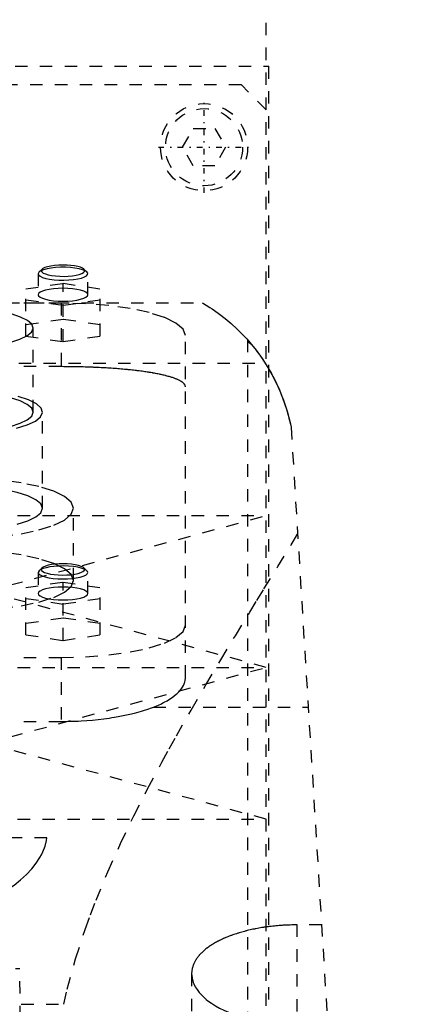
# Model space of a CAD drawing. Extents: x -105 to 105, y -137 to 442.
# Tile 8 of 10: x 25 to 57, y 194 to 273. Entities that reach past the tile are written whole.
import ezdxf

# ---------------------------------------------------------------- set-up
doc = ezdxf.new("R2010")
doc.units = 0
doc.linetypes.add('CENTER', pattern=[1.5, 0.45, -0.5, 0.05, -0.5])
doc.linetypes.add('DASHED', pattern=[2, 1, -1])
doc.layers.add('AM_3', color=7, linetype='DASHED')
doc.layers.add('AM_7', color=7, linetype='CENTER')

msp = doc.modelspace()

# ---------------------------------------------------------------- linework, layer by layer
at = {"layer": 'AM_3', "color": 6, "linetype": 'DASHED'}
for p, q in [((45, 265.5), (45, 300)), ((-45.211, 269), (45.211, 269)), ((45.211, 176), (45.211, 269)), ((43, 267.5), (-43, 267.5)), ((45, 265.5), (43, 267.5)), ((45, 179.5), (45, 265.5)), ((38.268, 262.5), (39.134, 264)), ((39.134, 264), (40.866, 264)), ((40.866, 264), (41.732, 262.5)), ((39.134, 261), (38.268, 262.5)), ((41.732, 262.5), (40.866, 261)), ((40.866, 261), (39.134, 261)), ((26.723, 252.474), (26.65, 252.335)), ((26.964, 252.698), (26.723, 252.474)), ((30.577, 252.474), (30.336, 252.698)), ((26.65, 252.335), (26.65, 250.645)), ((30.65, 250.645), (30.65, 252.335)), ((25.65, 251.116), (28.65, 251.564)), ((25.65, 247.322), (25.65, 251.116)), ((28.65, 251.564), (31.65, 251.116)), ((28.65, 246.874), (28.65, 251.564)), ((31.65, 247.322), (31.65, 251.116)), ((28.65, 249.771), (25.65, 250.219)), ((31.65, 250.219), (28.65, 249.771)), ((-39.86, 250), (39.86, 250)), ((28.5, 249.97), (-28.5, 249.97)), ((28.5, 249.97), (28.5, 244.865)), ((28.65, 248.667), (25.65, 248.218)), ((31.65, 248.218), (28.65, 248.667)), ((26.25, 241.211), (26.25, 247.973)), ((25.65, 247.322), (28.65, 246.874)), ((28.65, 246.874), (31.65, 247.322)), ((38.5, 219.865), (38.5, 247.382)), ((43.5, 247.019), (43.5, 77.05)), ((-44.917, 245.15), (44.917, 245.15)), ((28.5, 244.865), (-28.5, 244.865)), ((27, 233.484), (27, 241.211)), ((47, 240), (57, 77.05)), ((29.5, 227.689), (29.5, 233.484)), ((-45, 232.9), (45, 232.9)), ((22.5, 226.8), (45, 232.9)), ((26.964, 228.692), (26.723, 228.468)), ((30.577, 228.468), (30.336, 228.692)), ((26.723, 228.468), (26.65, 228.329)), ((26.65, 228.329), (26.65, 226.639)), ((30.65, 226.639), (30.65, 228.329)), ((25.65, 227.11), (28.65, 227.559)), ((25.65, 223.316), (25.65, 227.11)), ((28.65, 227.559), (31.65, 227.11)), ((28.65, 222.868), (28.65, 227.559)), ((31.65, 223.316), (31.65, 227.11)), ((45, 220.7), (22.5, 226.8)), ((28.65, 225.766), (25.65, 226.214)), ((31.65, 226.214), (28.65, 225.766)), ((28.65, 224.661), (25.65, 224.213)), ((31.65, 224.213), (28.65, 224.661)), ((25.65, 223.316), (28.65, 222.868)), ((28.65, 222.868), (31.65, 223.316)), ((-28.5, 221.5), (28.5, 221.5)), ((28.5, 221.5), (28.5, 216.359)), ((-45, 220.7), (45, 220.7)), ((22.5, 214.6), (45, 220.7)), ((35.934, 217.5), (48.381, 217.5)), ((-28.5, 216.359), (28.5, 216.359)), ((45, 208.5), (22.5, 214.6)), ((-45, 208.5), (45, 208.5)), ((27.357, 207), (-27.357, 207)), ((47.5, 77.05), (47.5, 200.006)), ((49.454, 200.006), (47.5, 200.006)), ((-25.175, 196.5), (25.175, 196.5)), ((25.75, 116.5), (25.175, 196.5)), ((39, 196.078), (39, 77.05)), ((-28.705, 193.625), (28.705, 193.625))]:
    msp.add_line(p, q, dxfattribs=at)
for points in [[(26.65, 252.335), (26.69, 252.232), (26.809, 252.133), (27.002, 252.042), (27.261, 251.962), (27.576, 251.898), (27.934, 251.852), (28.321, 251.824), (28.72, 251.818), (29.118, 251.832), (29.496, 251.866), (29.84, 251.919), (30.137, 251.989), (30.374, 252.072), (30.541, 252.167), (30.633, 252.268), (30.645, 252.371), (30.577, 252.474)], [(30.577, 252.474), (30.432, 252.57), (30.216, 252.657), (29.938, 252.731), (29.609, 252.789), (29.241, 252.829), (28.85, 252.85), (28.45, 252.85), (28.059, 252.829), (27.691, 252.789), (27.362, 252.731), (27.084, 252.657), (26.868, 252.57), (26.723, 252.474)], [(28.65, 253.029), (28.303, 253.02), (27.971, 252.994), (27.665, 252.951), (27.398, 252.893), (27.181, 252.822), (27.021, 252.742), (26.927, 252.655), (26.901, 252.566), (26.943, 252.476), (27.054, 252.391), (27.228, 252.312), (27.458, 252.245), (27.735, 252.19), (28.049, 252.151), (28.386, 252.129), (28.734, 252.124), (29.078, 252.137), (29.406, 252.168), (29.703, 252.215), (29.959, 252.276), (30.163, 252.349), (30.307, 252.431), (30.386, 252.519), (30.395, 252.609), (30.336, 252.698)], [(30.336, 252.698), (30.22, 252.776), (30.051, 252.848), (29.833, 252.91), (29.575, 252.961), (29.285, 252.998), (28.973, 253.022), (28.65, 253.029)], [(26.65, 250.645), (26.688, 250.544), (26.802, 250.446), (26.987, 250.357), (27.236, 250.278), (27.539, 250.214), (27.885, 250.166), (28.26, 250.137), (28.65, 250.127), (29.04, 250.137), (29.415, 250.166), (29.761, 250.214), (30.064, 250.278), (30.313, 250.357), (30.498, 250.446), (30.612, 250.544), (30.65, 250.645), (30.612, 250.746), (30.498, 250.843), (30.313, 250.932), (30.064, 251.011), (29.761, 251.075), (29.415, 251.123), (29.04, 251.152), (28.65, 251.162)], [(28.65, 251.162), (28.26, 251.152), (27.885, 251.123), (27.539, 251.075), (27.236, 251.011), (26.987, 250.932), (26.802, 250.843), (26.688, 250.746), (26.65, 250.645)], [(38.5, 247.382), (38.308, 247.887), (37.739, 248.372), (36.815, 248.82), (35.571, 249.212), (34.056, 249.534), (32.327, 249.773), (30.451, 249.92), (28.5, 249.97)], [(24.383, 246.819), (25.165, 247.062), (25.751, 247.339), (26.117, 247.641), (26.25, 247.955), (26.144, 248.27), (25.803, 248.573), (25.242, 248.854), (24.48, 249.101)], [(26.25, 241.211), (26.13, 241.527), (25.774, 241.83), (25.197, 242.11), (24.419, 242.355), (23.472, 242.556), (22.392, 242.706), (21.219, 242.798), (20, 242.829)], [(24.9, 239.917), (25.778, 240.188), (26.435, 240.498), (26.848, 240.836), (26.999, 241.187), (26.884, 241.539), (26.507, 241.879), (25.881, 242.194), (25.032, 242.471)], [(24.419, 240.067), (25.197, 240.313), (25.774, 240.592), (26.13, 240.896), (26.25, 241.211)], [(27, 233.484), (26.865, 233.837), (26.467, 234.177), (25.82, 234.49), (24.95, 234.765), (23.889, 234.99), (22.679, 235.158), (21.366, 235.261), (20, 235.296)], [(23.635, 231.212), (25.278, 231.439), (26.718, 231.745), (27.899, 232.118), (28.777, 232.543), (29.317, 233.004), (29.5, 233.484), (29.317, 233.964), (28.777, 234.425), (27.899, 234.85), (26.718, 235.222), (25.278, 235.528), (23.635, 235.755)], [(24.95, 232.203), (25.82, 232.477), (26.467, 232.791), (26.865, 233.13), (27, 233.484)], [(23.635, 225.417), (25.278, 225.644), (26.718, 225.95), (27.899, 226.323), (28.777, 226.748), (29.317, 227.209), (29.5, 227.689), (29.317, 228.168), (28.777, 228.63), (27.899, 229.055), (26.718, 229.427), (25.278, 229.733), (23.635, 229.96)], [(26.65, 228.329), (26.688, 228.23), (26.799, 228.133), (26.98, 228.045), (27.224, 227.967), (27.521, 227.902), (27.861, 227.854), (28.231, 227.823), (28.616, 227.812), (29.003, 227.82), (29.376, 227.847), (29.722, 227.892), (30.028, 227.954), (30.282, 228.03), (30.474, 228.117), (30.598, 228.212), (30.649, 228.312), (30.624, 228.412), (30.526, 228.509), (30.356, 228.599), (30.123, 228.68), (29.834, 228.747), (29.501, 228.798)], [(28.65, 228.847), (28.281, 228.838), (27.924, 228.812), (27.593, 228.769), (27.298, 228.711), (27.049, 228.64), (26.855, 228.558), (26.723, 228.468)], [(28.045, 228.996), (27.735, 228.957), (27.459, 228.903), (27.231, 228.836), (27.057, 228.759), (26.946, 228.674), (26.901, 228.585), (26.924, 228.496), (27.014, 228.41), (27.168, 228.33), (27.38, 228.259), (27.641, 228.201), (27.942, 228.157), (28.27, 228.129), (28.613, 228.118), (28.957, 228.125), (29.289, 228.149), (29.597, 228.19), (29.868, 228.246), (30.091, 228.314), (30.258, 228.392), (30.362, 228.477), (30.4, 228.566), (30.369, 228.655), (30.272, 228.741), (30.112, 228.82), (29.894, 228.889), (29.628, 228.946), (29.324, 228.989), (28.994, 229.015), (28.65, 229.024)], [(28.65, 229.024), (28.343, 229.017), (28.045, 228.996)], [(29.501, 228.798), (29.086, 228.835), (28.65, 228.847)], [(28.65, 227.157), (28.26, 227.147), (27.885, 227.117), (27.539, 227.069), (27.236, 227.005), (26.987, 226.927), (26.802, 226.837), (26.688, 226.74), (26.65, 226.639), (26.688, 226.538), (26.802, 226.441), (26.987, 226.351), (27.236, 226.273), (27.539, 226.209), (27.885, 226.161), (28.26, 226.131), (28.65, 226.121), (29.04, 226.131), (29.415, 226.161), (29.761, 226.209), (30.064, 226.273), (30.313, 226.351), (30.498, 226.441), (30.612, 226.538), (30.65, 226.639)], [(30.65, 226.639), (30.612, 226.74), (30.498, 226.837), (30.313, 226.927), (30.064, 227.005), (29.761, 227.069), (29.415, 227.117), (29.04, 227.147), (28.65, 227.157)], [(28.5, 221.5), (30.451, 221.55), (32.327, 221.697), (34.056, 221.936), (35.571, 222.258), (36.815, 222.65), (37.739, 223.098), (38.308, 223.583), (38.5, 224.088)]]:
    msp.add_lwpolyline(points, dxfattribs=at)
for points in [[(39.86, 250, 0), (39.943, 249.951, 0), (40.169, 249.814, 0), (40.47, 249.624, 0), (40.644, 249.509, 0), (40.832, 249.381, 0), (41.246, 249.084, 0), (41.698, 248.734, 0), (42.178, 248.331, 0), (42.676, 247.874, 0), (43.183, 247.365, 0), (43.436, 247.09, 0), (43.689, 246.802, 0), (44.188, 246.188, 0), (44.671, 245.521, 0), (45.133, 244.804, 0), (45.566, 244.036, 0), (45.965, 243.22, 0), (46.149, 242.794, 0), (46.323, 242.357, 0), (46.634, 241.447, 0), (46.892, 240.493, 0), (47, 240, 0)], [(43.5, 247.019, 0), (43.501, 247.009, 0), (43.503, 246.99, 0), (43.507, 246.97, 0), (43.51, 246.961, 0), (43.513, 246.951, 0), (43.521, 246.931, 0), (43.53, 246.911, 0), (43.542, 246.891, 0), (43.555, 246.871, 0), (43.571, 246.851, 0), (43.579, 246.841, 0), (43.588, 246.831, 0), (43.607, 246.81, 0), (43.628, 246.79, 0), (43.651, 246.77, 0), (43.676, 246.749, 0), (43.703, 246.728, 0), (43.717, 246.718, 0), (43.732, 246.708, 0), (43.763, 246.687, 0), (43.795, 246.667, 0), (43.812, 246.656, 0)], [(43.813, 246.656, 0), (43.824, 246.643, 0), (43.847, 246.615, 0), (43.871, 246.586, 0), (43.883, 246.571, 0), (43.895, 246.556, 0), (43.92, 246.525, 0), (43.946, 246.494, 0), (43.972, 246.461, 0), (43.999, 246.428, 0), (44.026, 246.394, 0), (44.04, 246.377, 0), (44.054, 246.359, 0), (44.082, 246.323, 0), (44.111, 246.287, 0), (44.14, 246.25, 0), (44.169, 246.212, 0), (44.199, 246.173, 0), (44.214, 246.154, 0), (44.229, 246.134, 0), (44.259, 246.094, 0), (44.289, 246.054, 0), (44.304, 246.034, 0), (44.32, 246.013, 0), (44.35, 245.972, 0), (44.381, 245.93, 0), (44.397, 245.909, 0), (44.413, 245.887, 0), (44.444, 245.843, 0), (44.476, 245.799, 0), (44.509, 245.754, 0), (44.541, 245.708, 0), (44.574, 245.662, 0), (44.59, 245.638, 0), (44.607, 245.614, 0), (44.64, 245.566, 0), (44.674, 245.518, 0), (44.707, 245.468, 0), (44.741, 245.418, 0), (44.775, 245.367, 0), (44.793, 245.341, 0), (44.81, 245.315, 0), (44.844, 245.263, 0), (44.879, 245.21, 0), (45, 245.019, 0), (45.211, 244.673, 0), (45.422, 244.303, 0), (45.527, 244.11, 0), (45.631, 243.912, 0), (45.834, 243.502, 0), (46.03, 243.074, 0), (46.216, 242.629, 0), (46.391, 242.171, 0), (46.553, 241.701, 0), (46.629, 241.463, 0), (46.701, 241.222, 0), (46.833, 240.736, 0), (46.949, 240.246, 0), (47, 240, 0)], [(38.5, 243.238, 0), (38.5, 243.25, 0), (38.498, 243.274, 0), (38.494, 243.299, 0), (38.491, 243.311, 0), (38.488, 243.323, 0), (38.48, 243.347, 0), (38.47, 243.371, 0), (38.458, 243.396, 0), (38.444, 243.42, 0), (38.427, 243.444, 0), (38.418, 243.457, 0), (38.409, 243.469, 0), (38.388, 243.493, 0), (38.366, 243.517, 0), (38.341, 243.542, 0), (38.314, 243.566, 0), (38.285, 243.59, 0), (38.27, 243.602, 0), (38.254, 243.614, 0), (38.22, 243.638, 0), (38.185, 243.662, 0), (38.166, 243.674, 0), (38.147, 243.686, 0), (38.107, 243.709, 0), (38.065, 243.733, 0), (38.043, 243.745, 0), (38.021, 243.756, 0), (37.975, 243.78, 0), (37.927, 243.803, 0), (37.876, 243.826, 0), (37.824, 243.849, 0), (37.769, 243.872, 0), (37.741, 243.883, 0), (37.713, 243.894, 0), (37.654, 243.917, 0), (37.594, 243.939, 0), (37.531, 243.961, 0), (37.466, 243.983, 0), (37.4, 244.004, 0), (37.366, 244.015, 0), (37.332, 244.026, 0), (37.262, 244.047, 0), (37.19, 244.068, 0), (37.116, 244.088, 0), (37.04, 244.109, 0), (36.963, 244.129, 0), (36.924, 244.139, 0), (36.884, 244.149, 0), (36.803, 244.169, 0), (36.721, 244.188, 0), (36.637, 244.207, 0), (36.552, 244.226, 0), (36.465, 244.245, 0), (36.422, 244.254, 0), (36.377, 244.263, 0), (36.288, 244.282, 0), (36.197, 244.299, 0), (36.105, 244.317, 0), (36.011, 244.334, 0), (35.917, 244.351, 0), (35.869, 244.359, 0), (35.821, 244.367, 0), (35.724, 244.384, 0), (35.627, 244.4, 0), (35.578, 244.408, 0), (35.528, 244.415, 0), (35.428, 244.431, 0), (35.326, 244.446, 0), (35.274, 244.454, 0), (35.222, 244.461, 0), (35.116, 244.476, 0), (35.008, 244.491, 0), (34.899, 244.506, 0), (34.788, 244.52, 0), (34.675, 244.534, 0), (34.618, 244.541, 0), (34.56, 244.548, 0), (34.444, 244.562, 0), (34.327, 244.575, 0), (34.208, 244.588, 0), (34.087, 244.601, 0), (33.965, 244.614, 0), (33.904, 244.62, 0), (33.842, 244.626, 0), (33.717, 244.638, 0), (33.591, 244.65, 0), (33.463, 244.661, 0), (33.334, 244.673, 0), (33.204, 244.684, 0), (33.139, 244.689, 0), (33.073, 244.694, 0), (32.941, 244.705, 0), (32.808, 244.715, 0), (32.674, 244.724, 0), (32.538, 244.734, 0), (32.402, 244.743, 0), (32.334, 244.747, 0), (32.265, 244.752, 0), (32.127, 244.76, 0), (31.989, 244.768, 0), (31.849, 244.776, 0), (31.709, 244.784, 0), (31.568, 244.791, 0), (31.498, 244.794, 0), (31.427, 244.798, 0), (31.285, 244.804, 0), (31.143, 244.81, 0), (31.072, 244.813, 0), (31.001, 244.816, 0), (30.857, 244.822, 0), (30.714, 244.827, 0), (30.642, 244.829, 0), (30.571, 244.832, 0), (30.427, 244.836, 0), (30.283, 244.84, 0), (30.139, 244.844, 0), (29.995, 244.847, 0), (29.852, 244.851, 0), (29.78, 244.852, 0), (29.708, 244.854, 0), (29.564, 244.856, 0), (29.421, 244.858, 0), (29.278, 244.86, 0), (29.136, 244.862, 0), (28.993, 244.863, 0), (28.922, 244.863, 0), (28.852, 244.864, 0), (28.711, 244.864, 0), (28.57, 244.865, 0), (28.5, 244.865, 0)], [(28.705, 193.625, 0), (28.993, 194.853, 0), (29.661, 197.273, 0), (30.438, 199.649, 0), (30.863, 200.822, 0), (31.309, 201.984, 0), (32.26, 204.28, 0), (33.277, 206.538, 0), (34.348, 208.759, 0), (35.462, 210.944, 0), (36.609, 213.092, 0), (37.191, 214.152, 0), (37.778, 215.203, 0), (38.962, 217.275, 0), (40.152, 219.308, 0), (41.34, 221.3, 0), (42.519, 223.247, 0), (43.681, 225.147, 0), (44.254, 226.079, 0), (44.821, 226.999, 0), (45.931, 228.798, 0), (47.006, 230.543, 0), (47.528, 231.394, 0)], [(35.934, 217.5, 0), (36.065, 217.554, 0), (36.321, 217.665, 0), (36.567, 217.78, 0), (36.685, 217.839, 0), (36.801, 217.899, 0), (37.022, 218.022, 0), (37.23, 218.149, 0), (37.424, 218.279, 0), (37.603, 218.411, 0), (37.766, 218.546, 0), (37.842, 218.614, 0), (37.914, 218.683, 0), (38.045, 218.821, 0), (38.16, 218.961, 0), (38.258, 219.101, 0), (38.339, 219.241, 0), (38.403, 219.382, 0), (38.429, 219.452, 0), (38.451, 219.521, 0), (38.483, 219.66, 0), (38.498, 219.797, 0), (38.5, 219.865, 0)], [(28.5, 216.359, 0), (28.725, 216.36, 0), (29.179, 216.367, 0), (29.637, 216.381, 0), (29.867, 216.391, 0), (30.098, 216.403, 0), (30.559, 216.433, 0), (31.018, 216.47, 0), (31.473, 216.516, 0), (31.923, 216.568, 0), (32.366, 216.628, 0), (32.584, 216.661, 0), (32.799, 216.695, 0), (33.223, 216.769, 0), (33.635, 216.85, 0), (34.033, 216.936, 0), (34.416, 217.029, 0), (34.783, 217.126, 0), (34.961, 217.176, 0), (35.133, 217.228, 0), (35.465, 217.333, 0), (35.78, 217.443, 0), (35.934, 217.5, 0)], [(17.375, 199.939, 0), (17.87, 200.073, 0), (18.826, 200.356, 0), (19.736, 200.659, 0), (20.171, 200.817, 0), (20.594, 200.979, 0), (21.398, 201.313, 0), (22.145, 201.658, 0), (22.85, 202.019, 0), (23.517, 202.399, 0), (24.141, 202.795, 0), (24.435, 202.999, 0), (24.717, 203.206, 0), (25.242, 203.63, 0), (25.714, 204.065, 0), (26.129, 204.508, 0), (26.487, 204.958, 0), (26.785, 205.412, 0), (26.912, 205.64, 0), (27.024, 205.867, 0), (27.202, 206.323, 0), (27.32, 206.775, 0), (27.357, 207, 0)], [(47.5, 200.006, 0), (47.438, 200.006, 0), (47.312, 200.005, 0), (47.186, 200.004, 0), (47.123, 200.002, 0), (47.06, 200.001, 0), (46.934, 199.998, 0), (46.807, 199.993, 0), (46.679, 199.988, 0), (46.552, 199.982, 0), (46.424, 199.975, 0), (46.361, 199.972, 0), (46.297, 199.967, 0), (46.169, 199.959, 0), (46.042, 199.949, 0), (45.914, 199.939, 0), (45.787, 199.927, 0), (45.66, 199.915, 0), (45.596, 199.908, 0), (45.533, 199.902, 0), (45.406, 199.888, 0), (45.28, 199.873, 0), (45.217, 199.865, 0), (45.154, 199.857, 0), (45.029, 199.84, 0), (44.905, 199.822, 0), (44.843, 199.813, 0), (44.781, 199.804, 0), (44.657, 199.784, 0), (44.535, 199.764, 0), (44.413, 199.743, 0), (44.292, 199.721, 0), (44.172, 199.699, 0), (44.112, 199.687, 0), (44.053, 199.675, 0), (43.934, 199.651, 0), (43.817, 199.626, 0), (43.701, 199.6, 0), (43.585, 199.573, 0), (43.471, 199.545, 0), (43.415, 199.532, 0), (43.358, 199.517, 0), (43.247, 199.488, 0), (43.136, 199.459, 0), (43.027, 199.429, 0), (42.919, 199.398, 0), (42.813, 199.366, 0), (42.76, 199.35, 0), (42.708, 199.334, 0), (42.604, 199.301, 0), (42.502, 199.268, 0), (42.402, 199.234, 0), (42.302, 199.2, 0), (42.205, 199.165, 0), (42.157, 199.147, 0), (42.109, 199.129, 0), (42.015, 199.093, 0), (41.922, 199.057, 0), (41.831, 199.02, 0), (41.742, 198.983, 0), (41.654, 198.946, 0), (41.611, 198.927, 0), (41.569, 198.908, 0), (41.484, 198.87, 0), (41.4, 198.831, 0), (41.358, 198.811, 0), (41.317, 198.791, 0), (41.235, 198.751, 0), (41.154, 198.71, 0), (41.114, 198.689, 0), (41.075, 198.668, 0), (40.996, 198.626, 0), (40.919, 198.583, 0), (40.843, 198.539, 0), (40.768, 198.495, 0), (40.694, 198.451, 0), (40.658, 198.428, 0), (40.622, 198.406, 0), (40.551, 198.36, 0), (40.481, 198.314, 0), (40.413, 198.267, 0), (40.346, 198.22, 0), (40.281, 198.172, 0), (40.249, 198.148, 0), (40.217, 198.124, 0), (40.155, 198.075, 0), (40.094, 198.026, 0), (40.034, 197.976, 0), (39.977, 197.926, 0), (39.92, 197.876, 0), (39.893, 197.851, 0), (39.866, 197.825, 0), (39.813, 197.774, 0), (39.761, 197.723, 0), (39.712, 197.671, 0), (39.664, 197.619, 0), (39.617, 197.567, 0), (39.595, 197.54, 0), (39.572, 197.514, 0), (39.529, 197.461, 0), (39.488, 197.408, 0), (39.448, 197.354, 0), (39.41, 197.301, 0), (39.374, 197.247, 0), (39.356, 197.22, 0), (39.339, 197.193, 0), (39.306, 197.139, 0), (39.275, 197.084, 0), (39.26, 197.057, 0), (39.245, 197.03, 0), (39.218, 196.975, 0), (39.191, 196.921, 0), (39.179, 196.893, 0), (39.167, 196.866, 0), (39.144, 196.811, 0), (39.123, 196.756, 0), (39.104, 196.702, 0), (39.086, 196.647, 0), (39.071, 196.592, 0), (39.063, 196.565, 0), (39.056, 196.538, 0), (39.044, 196.483, 0), (39.033, 196.429, 0), (39.023, 196.374, 0), (39.015, 196.32, 0), (39.009, 196.266, 0), (39.007, 196.239, 0), (39.005, 196.212, 0), (39.002, 196.158, 0), (39, 196.105, 0), (39, 196.078, 0)], [(39, 196.078, 0), (39.003, 195.965, 0), (39.031, 195.736, 0), (39.087, 195.503, 0), (39.127, 195.387, 0), (39.173, 195.27, 0), (39.29, 195.035, 0), (39.436, 194.803, 0), (39.612, 194.573, 0), (39.818, 194.347, 0), (40.052, 194.127, 0), (40.18, 194.02, 0), (40.314, 193.914, 0), (40.601, 193.709, 0), (40.912, 193.512, 0), (41.245, 193.327, 0), (41.596, 193.152, 0), (41.97, 192.987, 0), (42.168, 192.907, 0), (42.374, 192.828, 0), (42.806, 192.679, 0), (43.262, 192.542, 0), (43.499, 192.478, 0)]]:
    msp.add_polyline3d(points, dxfattribs=at)
for radius in [3.5, 3.1]:
    msp.add_circle((40, 262.5), radius, dxfattribs=at)
at = {"layer": 'AM_7', "color": 4, "linetype": 'CENTER'}
for p, q in [((40, 258.825), (40, 266.175)), ((36.325, 262.5), (43.675, 262.5))]:
    msp.add_line(p, q, dxfattribs=at)

doc.saveas('drawing.dxf')
